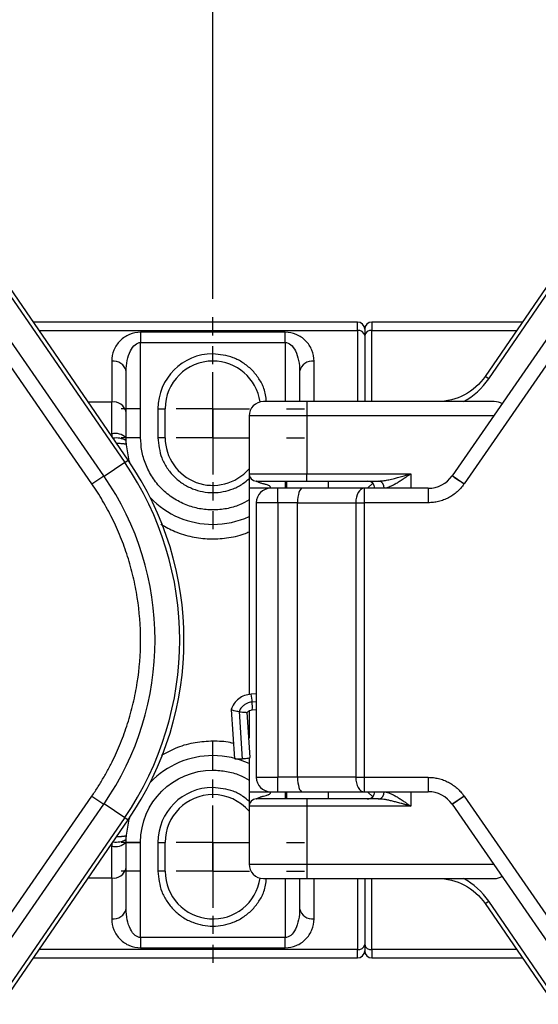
# Model space of a CAD drawing. Header units: millimetres. Extents: x 25 to 1092, y 25 to 838.
# Tile 7 of 60: x 171 to 219, y 283 to 374. Entities that reach past the tile are written whole.
import ezdxf

# ---------------------------------------------------------------- set-up
doc = ezdxf.new("R2010")
doc.units = ezdxf.units.MM
doc.header["$LTSCALE"] = 4
doc.linetypes.add('SLD-Center', pattern=[19.05, 15.24, -1.27, 1.27, -1.27])
doc.linetypes.add('SLD-Solid', pattern=[0])
doc.layers.add('CENTER', color=40, linetype='SLD-Center')
doc.layers.add('DIMENSIONS', color=140, linetype='SLD-Solid', lineweight=25)
doc.styles.add('SLDTEXTSTYLE0', font='VERDANA.TTF')
doc.dimstyles.new('SLDDIMSTYLE2', dxfattribs={"dimtxt": 8.632031, "dimasz": 13.208, "dimexe": 0, "dimexo": 0.0625, "dimgap": 2.158008, "dimtad": 0, "dimtih": 1, "dimtoh": 1, "dimlfac": 0.75, "dimrnd": 1e-09, "dimzin": 4, "dimdsep": 46, "dimtxsty": 'SLDTEXTSTYLE0', "dimsah": 1, "dimcen": 0.09, "dimadec": 0, "dimazin": 1, "dimtfac": 1, "dimtofl": 0, "dimtmove": 0, "dimatfit": 3, "dimfxl": 0, "dimfrac": 2, "dimtolj": 1, "dimtzin": 12, "dimarcsym": 0})

# ---------------------------------------------------------------- blocks, each defined once
blk = doc.blocks.new('_D_24')
at = {"layer": 'DIMENSIONS'}
for p, q in [((189.037, 348.323), (189.037, 429.171)), ((265.037, 348.323), (265.037, 429.171)), ((189.037, 416.471), (202.441, 416.471)), ((214.137, 416.471), (211.239, 416.471)), ((211.239, 416.471), (211.239, 402.752)), ((239.788, 416.471), (242.687, 416.471)), ((242.687, 416.471), (242.687, 402.752)), ((265.037, 416.471), (251.484, 416.471)), ((211.239, 402.752), (214.137, 402.752)), ((242.687, 402.752), (239.788, 402.752))]:
    blk.add_line(p, q, dxfattribs=at)
for points in [[(189.037, 416.471), (202.245, 414.439), (202.245, 418.503)], [(265.037, 416.471), (251.829, 418.503), (251.829, 414.439)]]:
    blk.add_solid(points, dxfattribs=at)
at = {"layer": 'DIMENSIONS', "char_height": 8.4667, "attachment_point": 1, "style": 'SLDTEXTSTYLE0'}
for s, insert in [('57.0', (214.137, 429.157)), ('2.24', (214.137, 413.506))]:
    blk.add_mtext(s, dxfattribs=dict(at, insert=insert))
blk = doc.blocks.new('_D_25')
at = {"layer": 'DIMENSIONS'}
for p, q in [((116.371, 335.923), (116.371, 466.495)), ((391.037, 339.162), (391.037, 466.495)), ((116.371, 453.795), (230.044, 453.795)), ((241.74, 453.795), (238.841, 453.795)), ((238.841, 453.795), (238.841, 440.076)), ((267.39, 453.795), (270.289, 453.795)), ((270.289, 453.795), (270.289, 440.076)), ((391.037, 453.795), (279.087, 453.795)), ((238.841, 440.076), (241.74, 440.076)), ((270.289, 440.076), (267.39, 440.076))]:
    blk.add_line(p, q, dxfattribs=at)
for points in [[(116.371, 453.795), (129.579, 451.763), (129.579, 455.827)], [(391.037, 453.795), (377.829, 455.827), (377.829, 451.763)]]:
    blk.add_solid(points, dxfattribs=at)
at = {"layer": 'DIMENSIONS', "char_height": 8.4667, "attachment_point": 1, "style": 'SLDTEXTSTYLE0'}
for s, insert in [('206.0', (238.149, 466.481)), ('8.11', (241.74, 450.83))]:
    blk.add_mtext(s, dxfattribs=dict(at, insert=insert))
blk = doc.blocks.new('SW_CENTERMARKSYMBOL_23')
at = {"layer": 'CENTER', "color": 0}
for p, q in [((0, 6.773), (0, 8.453)), ((0, 0), (0, 3.387)), ((-6.773, 0), (-8.453, 0)), ((0, 0), (-3.387, 0)), ((0, 0), (0, -3.387)), ((0, 0), (3.387, 0)), ((6.773, 0), (8.453, 0)), ((0, -6.773), (0, -8.453))]:
    blk.add_line(p, q, dxfattribs=at)
blk = doc.blocks.new('SW_CENTERMARKSYMBOL_24')
at = {"layer": 'CENTER', "color": 0}
for p, q in [((0, 6.773), (0, 8.453)), ((0, 0), (0, 3.387)), ((-6.773, 0), (-8.453, 0)), ((0, 0), (-3.387, 0)), ((0, 0), (0, -3.387)), ((0, 0), (3.387, 0)), ((6.773, 0), (8.453, 0)), ((0, -6.773), (0, -8.453))]:
    blk.add_line(p, q, dxfattribs=at)
blk = doc.blocks.new('SW_CENTERMARKSYMBOL_25')
at = {"layer": 'CENTER', "color": 0}
for p, q in [((0, 6.773), (0, 8.453)), ((0, 0), (0, 3.387)), ((-6.773, 0), (-8.453, 0)), ((0, 0), (-3.387, 0)), ((0, 0), (0, -3.387)), ((0, 0), (3.387, 0)), ((6.773, 0), (8.453, 0)), ((0, -6.773), (0, -8.453))]:
    blk.add_line(p, q, dxfattribs=at)
blk = doc.blocks.new('SW_CENTERMARKSYMBOL_26')
at = {"layer": 'CENTER', "color": 0}
for p, q in [((0, 6.773), (0, 8.453)), ((0, 0), (0, 3.387)), ((-6.773, 0), (-8.453, 0)), ((0, 0), (-3.387, 0)), ((0, 0), (0, -3.387)), ((0, 0), (3.387, 0)), ((6.773, 0), (8.453, 0)), ((0, -6.773), (0, -8.453))]:
    blk.add_line(p, q, dxfattribs=at)

msp = doc.modelspace()

# ---------------------------------------------------------------- linework, layer by layer
for p, q in [((178.977, 332.002), (166.23, 350.45)), ((181.226, 333.437), (169.96, 349.86)), ((223.845, 350.45), (211.098, 332.002)), ((220.115, 349.86), (214.146, 341.16)), ((177.88, 331.244), (165.133, 349.692)), ((169.638, 349.639), (180.904, 333.216)), ((224.942, 349.692), (212.195, 331.244)), ((214.468, 340.939), (220.437, 349.639)), ((202.371, 346.177), (172.487, 346.177)), ((202.371, 345.396), (202.371, 346.177)), ((203.704, 346.177), (203.704, 345.396)), ((217.588, 346.177), (203.704, 346.177)), ((173.023, 345.396), (202.371, 345.396)), ((195.704, 345.234), (182.371, 345.234)), ((182.371, 345.234), (182.371, 344.291)), ((195.704, 344.291), (195.704, 345.234)), ((202.371, 345.396), (202.371, 338.843)), ((203.704, 345.396), (217.052, 345.396)), ((203.704, 338.843), (203.704, 345.396)), ((182.371, 335.51), (182.371, 344.291)), ((182.371, 344.291), (195.704, 344.291)), ((195.704, 344.291), (195.704, 338.843)), ((203.037, 344.924), (203.037, 338.843)), ((179.704, 342.567), (179.704, 338.796)), ((189.037, 342.577), (189.037, 343.243)), ((198.371, 338.843), (198.371, 342.567)), ((181.037, 337.853), (181.037, 341.624)), ((197.037, 341.624), (197.037, 338.843)), ((214.468, 340.939), (214.146, 341.16)), ((197.704, 338.843), (197.704, 337.51)), ((214.983, 338.843), (197.704, 338.843)), ((179.704, 338.796), (177.55, 338.796)), ((179.704, 335.867), (179.704, 338.796)), ((183.971, 338.177), (183.971, 335.51)), ((183.971, 338.177), (184.637, 338.177)), ((184.637, 335.51), (184.637, 338.177)), ((181.037, 337.386), (181.037, 337.853)), ((197.704, 337.51), (192.371, 337.51)), ((192.371, 337.51), (192.371, 332.177)), ((197.704, 337.51), (197.704, 332.177)), ((214.904, 337.51), (197.704, 337.51)), ((179.704, 335.867), (179.707, 335.651)), ((182.371, 335.51), (181.037, 335.51)), ((184.637, 335.51), (183.971, 335.51)), ((180.904, 333.216), (181.226, 333.437)), ((180.904, 333.216), (179.027, 331.928)), ((177.88, 331.244), (178.977, 332.002)), ((192.371, 332.177), (197.704, 332.177)), ((197.704, 332.177), (207.304, 332.177)), ((197.704, 331.51), (197.704, 332.177)), ((207.304, 332.177), (207.304, 330.843)), ((212.191, 331.237), (211.093, 331.995)), ((194.371, 330.843), (192.371, 330.843)), ((192.371, 330.843), (192.371, 311.814)), ((195.037, 329.51), (195.037, 330.843)), ((197.266, 330.843), (195.037, 330.843)), ((195.704, 331.51), (195.704, 330.843)), ((195.836, 331.51), (195.836, 330.843)), ((202.979, 330.843), (197.266, 330.843)), ((197.704, 331.51), (204.323, 331.51)), ((199.704, 330.843), (199.704, 331.51)), ((202.979, 330.843), (202.979, 329.51)), ((208.899, 330.843), (202.979, 330.843)), ((203.304, 330.843), (203.775, 331.315)), ((208.899, 330.843), (208.899, 329.51)), ((195.037, 329.51), (193.037, 329.51)), ((193.037, 329.51), (193.037, 304.177)), ((196.846, 329.51), (195.037, 329.51)), ((195.037, 329.51), (195.037, 304.177)), ((196.846, 304.177), (196.846, 329.51)), ((196.846, 329.51), (202.214, 329.51)), ((202.214, 329.51), (202.979, 329.51)), ((202.214, 329.51), (202.214, 304.177)), ((202.979, 329.51), (202.979, 304.177)), ((208.899, 329.51), (202.979, 329.51)), ((193.037, 311.89), (192.552, 311.854)), ((193.037, 311.151), (192.652, 311.123)), ((190.725, 310.433), (191.026, 305.892)), ((191.448, 310.249), (191.739, 305.865)), ((192.49, 305.99), (192.212, 310.184)), ((192.371, 310.295), (192.371, 307.786)), ((192.659, 310.391), (193.037, 310.419)), ((189.037, 306.177), (189.037, 307.51)), ((189.037, 304.843), (189.037, 306.177)), ((192.371, 305.942), (192.371, 302.843)), ((193.037, 304.177), (195.037, 304.177)), ((195.037, 302.843), (195.037, 304.177)), ((196.846, 304.177), (195.037, 304.177)), ((202.214, 304.177), (196.846, 304.177)), ((202.214, 304.177), (202.979, 304.177)), ((202.979, 304.177), (208.899, 304.177)), ((202.979, 304.177), (202.979, 302.843)), ((208.899, 304.177), (208.899, 302.843)), ((189.037, 302.577), (189.037, 303.243)), ((192.371, 302.843), (194.371, 302.843)), ((195.037, 302.843), (197.266, 302.843)), ((195.704, 302.843), (195.704, 302.177)), ((195.836, 302.843), (195.836, 302.177)), ((197.266, 302.843), (202.979, 302.843)), ((199.704, 302.177), (199.704, 302.843)), ((202.979, 302.843), (208.899, 302.843)), ((203.304, 302.843), (203.775, 302.372)), ((207.304, 302.843), (207.304, 301.51)), ((165.133, 283.994), (177.88, 302.443)), ((166.23, 283.236), (178.977, 301.685)), ((177.88, 302.443), (178.977, 301.685)), ((179.027, 301.758), (180.904, 300.471)), ((197.704, 302.177), (197.704, 301.51)), ((204.323, 302.177), (197.704, 302.177)), ((211.093, 301.692), (212.191, 302.449)), ((212.195, 302.443), (211.098, 301.685)), ((211.098, 301.685), (223.845, 283.236)), ((212.195, 302.443), (224.942, 283.994)), ((197.704, 301.51), (192.371, 301.51)), ((192.371, 301.51), (192.371, 296.177)), ((197.704, 301.51), (197.704, 296.177)), ((207.304, 301.51), (197.704, 301.51)), ((180.904, 300.471), (169.638, 284.047)), ((169.96, 283.826), (181.226, 300.25)), ((180.904, 300.471), (181.226, 300.25)), ((179.707, 298.035), (179.704, 297.82)), ((181.037, 298.177), (182.371, 298.177)), ((182.371, 289.396), (182.371, 298.177)), ((183.971, 298.177), (183.971, 295.51)), ((183.971, 298.177), (184.637, 298.177)), ((184.637, 295.51), (184.637, 298.177)), ((179.704, 294.891), (179.704, 297.82)), ((181.037, 295.833), (181.037, 296.3)), ((192.371, 296.177), (197.704, 296.177)), ((197.704, 296.177), (197.704, 294.843)), ((197.704, 296.177), (214.904, 296.177)), ((181.037, 292.062), (181.037, 295.833)), ((184.637, 295.51), (183.971, 295.51)), ((177.55, 294.891), (179.704, 294.891)), ((179.704, 294.891), (179.704, 291.119)), ((195.704, 294.843), (195.704, 289.396)), ((197.037, 294.843), (197.037, 292.062)), ((197.704, 294.843), (214.983, 294.843)), ((198.371, 291.119), (198.371, 294.843)), ((202.371, 294.843), (202.371, 288.291)), ((203.037, 294.843), (203.037, 288.762)), ((203.704, 288.291), (203.704, 294.843)), ((214.146, 292.527), (214.468, 292.748)), ((214.146, 292.527), (220.115, 283.826)), ((220.437, 284.047), (214.468, 292.748)), ((182.371, 289.396), (182.371, 288.453)), ((195.704, 289.396), (182.371, 289.396)), ((195.704, 288.453), (195.704, 289.396)), ((202.371, 288.291), (173.023, 288.291)), ((182.371, 288.453), (195.704, 288.453)), ((202.371, 287.51), (202.371, 288.291)), ((203.704, 288.291), (203.704, 287.51)), ((217.052, 288.291), (203.704, 288.291)), ((172.487, 287.51), (202.371, 287.51)), ((203.704, 287.51), (217.588, 287.51))]:
    msp.add_line(p, q)
at = {"flags": 128}
for points in [[(181.371, 333.224), (181.326, 333.381), (181.065, 334.843)], [(211.098, 332.002), (211.097, 332.001), (211.097, 332), (211.096, 331.999), (211.096, 331.998), (211.095, 331.997), (211.094, 331.997), (211.094, 331.996), (211.093, 331.995)], [(211.098, 332.002), (211.119, 331.987), (211.182, 331.944), (211.283, 331.874), (211.419, 331.78), (211.586, 331.665), (211.775, 331.534), (211.981, 331.392), (212.195, 331.244)], [(202.979, 330.843), (202.83, 330.818), (202.686, 330.742), (202.554, 330.619), (202.438, 330.453), (202.343, 330.251), (202.272, 330.02), (202.229, 329.77), (202.214, 329.51)], [(212.191, 331.237), (212.191, 331.238), (212.192, 331.239), (212.192, 331.24), (212.193, 331.24), (212.193, 331.241), (212.194, 331.242), (212.194, 331.243), (212.195, 331.244)], [(202.214, 304.177), (202.229, 303.917), (202.272, 303.666), (202.343, 303.436), (202.438, 303.234), (202.554, 303.068), (202.686, 302.945), (202.83, 302.869), (202.979, 302.843)], [(211.093, 301.692), (211.094, 301.691), (211.094, 301.69), (211.095, 301.689), (211.096, 301.688), (211.096, 301.687), (211.097, 301.687), (211.097, 301.686), (211.098, 301.685)], [(212.195, 302.443), (212.194, 302.444), (212.194, 302.444), (212.193, 302.445), (212.193, 302.446), (212.192, 302.447), (212.192, 302.448), (212.191, 302.449), (212.191, 302.449)], [(181.065, 298.843), (181.326, 300.306), (181.371, 300.463)]]:
    msp.add_lwpolyline(points, dxfattribs=at)
for centre, radius, start, end in [((202.371, 345.51), 0.667, 0, 90), ((203.704, 345.51), 0.667, 90, 180), ((202.454, 344.806), 0.595, 11.42175, 98.04947), ((203.621, 344.806), 0.595, 81.95053, 168.57825), ((179.871, 341.389), 1.19, 11.42175, 98.04947), ((189.037, 338.177), 4.4, 90, 180), ((189.037, 338.177), 4.4, 8.22753, 90), ((198.204, 341.389), 1.19, 81.95053, 168.57825), ((193.704, 337.51), 1.333, 90, 180), ((179.871, 337.617), 1.19, 11.42175, 98.04947), ((180.013, 334.354), 1.544, 48.45819, 101.56129), ((180.138, 333.763), 1.721, 58.30266, 99.9848), ((189.037, 335.51), 4.4, 180, 319.25095), ((157.037, 316.843), 29.333, 325.54991, 34.45009), ((157.037, 316.843), 28.943, 325.54991, 34.45009), ((157.037, 316.843), 26.667, 325.35851, 34.64149), ((193.037, 332.177), 0.667, 180, 270), ((208.899, 333.51), 2.667, 270, 325.37646), ((194.371, 329.51), 1.333, 90, 180), ((203.304, 330.843), 0.667, 0, 90), ((204.223, 330.917), 0.601, 352.91865, 80.4798), ((189.037, 335.51), 8, 223.90745, 270), ((189.037, 335.51), 8, 270, 294.62432), ((190.173, 311.154), 2.48, 359.26888, 16.38936), ((189.776, 310.731), 2.903, 353.27518, 7.74896), ((189.037, 298.177), 8, 90, 136.09255), ((189.037, 298.177), 8, 65.37568, 90), ((194.371, 304.177), 1.333, 180, 270), ((189.037, 298.177), 4.4, 90, 180), ((189.037, 298.177), 4.4, 40.74905, 90), ((203.304, 302.843), 0.667, 270, 0), ((204.223, 302.769), 0.601, 279.5202, 7.08135), ((208.899, 300.177), 2.667, 34.62354, 90), ((193.037, 301.51), 0.667, 90, 180), ((180.013, 299.332), 1.544, 258.43871, 311.54181), ((180.138, 299.924), 1.721, 260.0152, 301.69734), ((193.704, 296.177), 1.333, 180, 270), ((179.871, 296.069), 1.19, 261.95053, 348.57825), ((189.037, 295.51), 4.4, 180, 351.77247), ((179.871, 292.298), 1.19, 261.95053, 348.57825), ((198.204, 292.298), 1.19, 191.42175, 278.04947), ((202.454, 288.88), 0.595, 261.95053, 348.57825), ((202.371, 288.177), 0.667, 270, 0), ((203.621, 288.88), 0.595, 191.42175, 278.04947), ((203.704, 288.177), 0.667, 180, 270)]:
    msp.add_arc(centre, radius, start, end)
for centre, major_axis, ratio, start_param, end_param in [((214.068, 337.51), (1.79, 0.943), 0.526682, 0.238134, 0.785398), ((197.266, 329.51), (0, 1.333), 0.315299, 0, 1.570796), ((197.266, 304.177), (0, 1.333), 0.315299, 1.570796, 3.141593), ((214.068, 296.177), (1.79, -0.943), 0.526682, 5.497787, 6.045051)]:
    msp.add_ellipse(centre, major_axis=major_axis, ratio=ratio, start_param=start_param, end_param=end_param)
for points, knots in [([(182.371, 345.234), (182.022, 345.234), (181.673, 345.164), (181.028, 344.897), (180.732, 344.7), (180.238, 344.206), (180.041, 343.91), (179.773, 343.265), (179.704, 342.916), (179.704, 342.567)], [0, 0, 0, 0, 0.25, 0.25, 0.5, 0.5, 0.75, 0.75, 1, 1, 1, 1]), ([(198.371, 342.567), (198.371, 342.916), (198.301, 343.265), (198.034, 343.91), (197.836, 344.206), (197.343, 344.7), (197.047, 344.897), (196.402, 345.164), (196.053, 345.234), (195.704, 345.234)], [0, 0, 0, 0, 0.25, 0.25, 0.5, 0.5, 0.75, 0.75, 1, 1, 1, 1]), ([(203.037, 345.51), (203.037, 345.509), (203.037, 345.506), (203.037, 345.488), (203.037, 345.457), (203.037, 345.414), (203.037, 345.348), (203.037, 345.247), (203.037, 345.103), (203.037, 344.984), (203.037, 344.924)], [0, 0, 0, 0, 0.100573, 0.200247, 0.299644, 0.399391, 0.500109, 0.667123, 0.832785, 1, 1, 1, 1]), ([(181.037, 341.624), (181.037, 341.973), (181.072, 342.322), (181.206, 342.967), (181.304, 343.263), (181.551, 343.757), (181.699, 343.954), (182.022, 344.222), (182.196, 344.291), (182.371, 344.291)], [0, 0, 0, 0, 0.25, 0.25, 0.5, 0.5, 0.75, 0.75, 1, 1, 1, 1]), ([(195.704, 344.291), (195.879, 344.291), (196.053, 344.222), (196.376, 343.954), (196.523, 343.757), (196.77, 343.263), (196.869, 342.967), (197.003, 342.322), (197.037, 341.973), (197.037, 341.624)], [0, 0, 0, 0, 0.25, 0.25, 0.5, 0.5, 0.75, 0.75, 1, 1, 1, 1]), ([(193.977, 338.843), (193.928, 339.251), (193.84, 340.001), (193.297, 340.973), (192.648, 341.786), (191.835, 342.44), (190.655, 343.072), (189.675, 343.176), (189.037, 343.243)], [0, 0, 0, 0, 0.168263, 0.309234, 0.453196, 0.597158, 0.738128, 1, 1, 1, 1]), ([(214.146, 341.16), (213.659, 340.449), (212.996, 339.859), (211.471, 339.056), (210.611, 338.843), (209.748, 338.843)], [0, 0, 0, 0, 0.5, 0.5, 1, 1, 1, 1]), ([(192.371, 329.767), (192.083, 329.604), (191.429, 329.235), (190.292, 328.925), (189.038, 328.803), (187.78, 328.921), (186.54, 329.283), (185.356, 329.896), (184.29, 330.762), (183.423, 331.828), (182.808, 333.023), (182.437, 334.266), (182.392, 335.103), (182.371, 335.51)], [0, 0, 0, 0, 0.070968, 0.160857, 0.250797, 0.340686, 0.430625, 0.526993, 0.625406, 0.723819, 0.820186, 0.912708, 1, 1, 1, 1]), ([(183.971, 335.51), (184.038, 334.873), (184.143, 333.892), (184.774, 332.712), (185.428, 331.902), (186.24, 331.244), (187.419, 330.632), (189.039, 330.318), (190.649, 330.639), (191.75, 331.182), (192.189, 331.566), (192.371, 331.725)], [0, 0, 0, 0, 0.164069, 0.252391, 0.342587, 0.432782, 0.521104, 0.685173, 0.849243, 0.937564, 1, 1, 1, 1]), ([(181.065, 334.843), (181.063, 334.849), (181.06, 334.861), (181.041, 334.877), (181.014, 334.89), (180.982, 334.902), (180.946, 334.912), (180.907, 334.921), (180.869, 334.928), (180.832, 334.934), (180.765, 334.943), (180.655, 334.953), (180.488, 334.961), (180.305, 334.963), (180.174, 334.959), (180.109, 334.958)], [0, 0, 0, 0, 0.076679, 0.148099, 0.214259, 0.27516, 0.3308, 0.38118, 0.426297, 0.466152, 0.500743, 0.630038, 0.756311, 0.879613, 1, 1, 1, 1]), ([(192.371, 332.177), (192.371, 332.177), (192.371, 332.143), (192.371, 332.094), (192.371, 332.077), (192.371, 332.01), (192.371, 331.961), (192.371, 331.672), (192.371, 331.459), (192.371, 330.843)], [0, 0, 0, 0, 0.25, 0.25, 0.5, 0.5, 0.75, 0.75, 1, 1, 1, 1]), ([(204.323, 331.51), (204.373, 331.511), (204.479, 331.513), (204.65, 331.529), (204.841, 331.554), (205.051, 331.59), (205.279, 331.636), (205.527, 331.692), (205.826, 331.765), (206.21, 331.865), (206.715, 332.006), (207.094, 332.116), (207.304, 332.177)], [0, 0, 0, 0, 0.054215, 0.114078, 0.17967, 0.251053, 0.328274, 0.411371, 0.500375, 0.626011, 0.79255, 1, 1, 1, 1]), ([(207.304, 332.177), (207.236, 332.13), (207.11, 332.042), (206.935, 331.922), (206.787, 331.821), (206.583, 331.683), (206.33, 331.515), (206.005, 331.312), (205.698, 331.136), (205.417, 330.997), (205.184, 330.908), (204.99, 330.854), (204.875, 330.847), (204.82, 330.843)], [0, 0, 0, 0, 0.07851, 0.146359, 0.203547, 0.250075, 0.383331, 0.499119, 0.631473, 0.748825, 0.839388, 0.922754, 1, 1, 1, 1]), ([(177.88, 302.443), (177.978, 302.588), (178.176, 302.877), (178.46, 303.318), (178.736, 303.765), (179.002, 304.217), (179.259, 304.675), (179.506, 305.138), (179.952, 306.015), (180.544, 307.333), (181.196, 309.137), (181.714, 311.001), (182.217, 313.564), (182.473, 316.843), (182.217, 320.122), (181.714, 322.686), (181.196, 324.549), (180.544, 326.353), (179.898, 327.791), (179.325, 328.898), (178.873, 329.698), (178.394, 330.482), (178.051, 330.99), (177.88, 331.244)], [0, 0, 0, 0, 0.017161, 0.034305, 0.051439, 0.06857, 0.085705, 0.102853, 0.120019, 0.182108, 0.244219, 0.307793, 0.37139, 0.500002, 0.628614, 0.692188, 0.755785, 0.817874, 0.879985, 0.910004, 0.939987, 0.969972, 1, 1, 1, 1]), ([(194.371, 330.843), (194.37, 330.865), (194.368, 330.908), (194.348, 330.966), (194.311, 331.02), (194.248, 331.068), (194.126, 331.127), (193.981, 331.17), (193.827, 331.212), (193.696, 331.245), (193.561, 331.281), (193.436, 331.321), (193.33, 331.359), (193.227, 331.402), (193.127, 331.451), (193.05, 331.5), (193.042, 331.507), (193.037, 331.51)], [0, 0, 0, 0, 0.0361921, 0.0690493, 0.1005786, 0.1442582, 0.2005328, 0.3253432, 0.3952853, 0.4661083, 0.5496078, 0.6299456, 0.6911291, 0.7459234, 0.83607, 0.9179937, 1, 1, 1, 1]), ([(195.037, 330.843), (194.861, 330.843), (194.691, 330.843), (194.441, 330.843), (194.371, 330.843), (194.371, 330.843)], [0, 0, 0, 0, 0.5, 0.5, 1, 1, 1, 1]), ([(212.191, 331.237), (212.144, 331.173), (212.052, 331.044), (211.899, 330.861), (211.736, 330.687), (211.502, 330.466), (211.183, 330.213), (210.762, 329.959), (210.314, 329.758), (209.849, 329.615), (209.375, 329.526), (209.058, 329.515), (208.899, 329.51)], [0, 0, 0, 0, 0.061672, 0.123147, 0.184645, 0.246383, 0.37313, 0.500054, 0.6268, 0.753725, 0.876818, 1, 1, 1, 1]), ([(184.248, 327.526), (184.667, 327.289), (185.573, 326.776), (187.094, 326.338), (188.709, 326.132), (190.33, 326.232), (191.573, 326.464), (192.226, 326.761), (192.371, 326.827)], [0, 0, 0, 0, 0.170288, 0.368458, 0.557023, 0.745588, 0.943758, 1, 1, 1, 1]), ([(192.552, 311.854), (192.348, 311.822), (191.942, 311.758), (191.405, 311.439), (190.967, 310.997), (190.806, 310.622), (190.726, 310.435)], [0, 0, 0, 0, 0.250973, 0.501381, 0.75201, 1, 1, 1, 1]), ([(192.652, 311.123), (192.559, 311.11), (192.37, 311.085), (192.086, 310.968), (191.835, 310.801), (191.597, 310.55), (191.497, 310.349), (191.448, 310.249)], [0, 0, 0, 0, 0.183129, 0.368542, 0.5631, 0.782825, 1, 1, 1, 1]), ([(190.726, 310.435), (190.726, 310.435), (190.71, 310.431), (190.751, 310.41), (190.848, 310.376), (191.014, 310.334), (191.22, 310.29), (191.378, 310.262), (191.448, 310.249)], [0, 0, 0, 0, 0.003494, 0.21046, 0.407578, 0.58761, 0.817299, 1, 1, 1, 1]), ([(191.448, 310.249), (191.518, 310.238), (191.677, 310.212), (191.89, 310.185), (192.062, 310.17), (192.179, 310.167), (192.198, 310.177), (192.208, 310.181)], [0, 0, 0, 0, 0.185656, 0.4197, 0.603353, 0.804263, 1, 1, 1, 1]), ([(192.21, 310.18), (192.278, 310.239), (192.408, 310.352), (192.578, 310.379), (192.659, 310.391)], [0, 0, 0, 0, 0.522134, 1, 1, 1, 1]), ([(189.037, 307.51), (188.495, 307.481), (187.381, 307.422), (185.751, 306.981), (184.755, 306.448), (184.264, 306.185)], [0, 0, 0, 0, 0.324863, 0.667109, 1, 1, 1, 1]), ([(190.933, 307.294), (190.832, 307.322), (190.218, 307.494), (189.575, 307.503), (189.037, 307.51)], [0, 0, 0, 0, 0.164259, 1, 1, 1, 1]), ([(191.739, 305.865), (191.657, 305.861), (191.493, 305.852), (191.276, 305.851), (191.118, 305.86), (191.032, 305.875), (191.036, 305.888), (191.037, 305.893)], [0, 0, 0, 0, 0.219542, 0.439083, 0.658625, 0.878167, 1, 1, 1, 1]), ([(192.48, 305.989), (192.482, 305.985), (192.491, 305.974), (192.417, 305.949), (192.269, 305.919), (192.06, 305.891), (191.872, 305.874), (191.765, 305.867), (191.739, 305.865)], [0, 0, 0, 0, 0.09353, 0.303683, 0.513837, 0.72399, 0.934143, 1, 1, 1, 1]), ([(189.037, 304.843), (189.455, 304.82), (190.292, 304.772), (191.429, 304.45), (192.083, 304.082), (192.371, 303.92)], [0, 0, 0, 0, 0.358465, 0.71703, 1, 1, 1, 1]), ([(208.899, 304.177), (208.978, 304.175), (209.137, 304.173), (209.374, 304.151), (209.609, 304.115), (209.925, 304.049), (210.314, 303.929), (210.762, 303.727), (211.183, 303.473), (211.564, 303.172), (211.907, 302.832), (212.096, 302.577), (212.191, 302.449)], [0, 0, 0, 0, 0.061672, 0.123147, 0.184645, 0.246383, 0.37313, 0.500054, 0.6268, 0.753725, 0.876818, 1, 1, 1, 1]), ([(192.371, 301.962), (192.189, 302.12), (191.75, 302.502), (190.649, 303.065), (189.672, 303.173), (189.037, 303.243)], [0, 0, 0, 0, 0.198318, 0.478858, 1, 1, 1, 1]), ([(192.371, 302.843), (192.371, 302.227), (192.371, 302.015), (192.371, 301.725), (192.371, 301.677), (192.371, 301.61), (192.371, 301.593), (192.371, 301.544), (192.371, 301.51), (192.371, 301.51)], [0, 0, 0, 0, 0.25, 0.25, 0.5, 0.5, 0.75, 0.75, 1, 1, 1, 1]), ([(193.037, 302.177), (193.038, 302.177), (193.04, 302.179), (193.058, 302.19), (193.086, 302.207), (193.125, 302.229), (193.175, 302.254), (193.237, 302.283), (193.309, 302.314), (193.392, 302.346), (193.486, 302.379), (193.591, 302.412), (193.744, 302.454), (193.914, 302.5), (194.066, 302.547), (194.173, 302.581), (194.252, 302.623), (194.32, 302.684), (194.364, 302.759), (194.368, 302.815), (194.371, 302.843)], [0, 0, 0, 0, 0.038908, 0.077215, 0.115938, 0.156059, 0.198466, 0.243912, 0.293011, 0.346249, 0.404011, 0.466596, 0.534238, 0.671945, 0.760787, 0.80078, 0.858701, 0.908446, 0.953889, 1, 1, 1, 1]), ([(204.82, 302.843), (204.852, 302.842), (204.918, 302.84), (205.025, 302.821), (205.141, 302.791), (205.265, 302.748), (205.446, 302.675), (205.698, 302.551), (206.005, 302.375), (206.33, 302.171), (206.632, 301.972), (206.962, 301.746), (207.178, 301.597), (207.304, 301.51)], [0, 0, 0, 0, 0.045704, 0.093434, 0.143458, 0.196009, 0.251286, 0.368611, 0.500978, 0.61674, 0.750009, 0.853684, 1, 1, 1, 1]), ([(207.304, 301.51), (207.194, 301.542), (206.983, 301.603), (206.684, 301.689), (206.416, 301.764), (206.179, 301.829), (205.973, 301.883), (205.723, 301.947), (205.431, 302.018), (205.1, 302.089), (204.806, 302.139), (204.55, 302.17), (204.395, 302.175), (204.323, 302.177)], [0, 0, 0, 0, 0.108851, 0.207474, 0.295867, 0.374034, 0.441975, 0.499695, 0.622629, 0.734011, 0.833936, 0.922536, 1, 1, 1, 1]), ([(180.109, 298.729), (180.153, 298.728), (180.24, 298.725), (180.365, 298.724), (180.485, 298.726), (180.599, 298.731), (180.704, 298.737), (180.798, 298.747), (180.887, 298.761), (180.972, 298.78), (181.046, 298.807), (181.059, 298.831), (181.065, 298.843)], [0, 0, 0, 0, 0.079989, 0.161268, 0.243858, 0.327775, 0.413034, 0.499647, 0.584844, 0.696659, 0.835056, 1, 1, 1, 1]), ([(183.971, 295.51), (184.038, 294.873), (184.143, 293.892), (184.774, 292.712), (185.428, 291.902), (186.24, 291.244), (187.42, 290.632), (189.037, 290.321), (190.655, 290.632), (191.835, 291.244), (192.648, 291.901), (193.297, 292.713), (193.84, 293.685), (193.928, 294.435), (193.977, 294.843)], [0, 0, 0, 0, 0.125082, 0.192415, 0.261178, 0.32994, 0.397274, 0.522356, 0.647437, 0.714771, 0.783534, 0.852296, 0.91963, 1, 1, 1, 1]), ([(209.748, 294.843), (210.611, 294.843), (211.471, 294.63), (212.996, 293.827), (213.659, 293.238), (214.146, 292.527)], [0, 0, 0, 0, 0.5, 0.5, 1, 1, 1, 1]), ([(182.371, 289.396), (182.196, 289.396), (182.022, 289.465), (181.699, 289.732), (181.551, 289.93), (181.304, 290.423), (181.206, 290.719), (181.072, 291.364), (181.037, 291.713), (181.037, 292.062)], [0, 0, 0, 0, 0.25, 0.25, 0.5, 0.5, 0.75, 0.75, 1, 1, 1, 1]), ([(197.037, 292.062), (197.037, 291.713), (197.003, 291.364), (196.869, 290.719), (196.77, 290.423), (196.523, 289.93), (196.376, 289.732), (196.053, 289.465), (195.879, 289.396), (195.704, 289.396)], [0, 0, 0, 0, 0.25, 0.25, 0.5, 0.5, 0.75, 0.75, 1, 1, 1, 1]), ([(179.704, 291.119), (179.704, 290.77), (179.773, 290.421), (180.041, 289.776), (180.238, 289.481), (180.732, 288.987), (181.028, 288.789), (181.673, 288.522), (182.022, 288.453), (182.371, 288.453)], [0, 0, 0, 0, 0.25, 0.25, 0.5, 0.5, 0.75, 0.75, 1, 1, 1, 1]), ([(195.704, 288.453), (196.053, 288.453), (196.402, 288.522), (197.047, 288.789), (197.343, 288.987), (197.836, 289.481), (198.034, 289.776), (198.301, 290.421), (198.371, 290.77), (198.371, 291.119)], [0, 0, 0, 0, 0.25, 0.25, 0.5, 0.5, 0.75, 0.75, 1, 1, 1, 1]), ([(203.037, 288.762), (203.037, 288.726), (203.037, 288.653), (203.037, 288.557), (203.037, 288.47), (203.037, 288.393), (203.037, 288.312), (203.037, 288.239), (203.037, 288.186), (203.037, 288.18), (203.037, 288.177)], [0, 0, 0, 0, 0.100573, 0.200247, 0.299644, 0.399391, 0.500109, 0.667123, 0.832785, 1, 1, 1, 1])]:
    msp.add_open_spline(points, degree=3, knots=knots)
for points in [[(203.037, 345.51), (203.037, 345.51), (203.037, 345.299), (203.037, 344.924)], [(189.037, 343.243), (186.241, 343.243), (183.971, 340.973), (183.971, 338.177)], [(212.137, 338.843), (213.066, 339.344), (213.872, 340.069), (214.468, 340.939)], [(197.704, 338.843), (195.496, 338.843), (193.704, 338.843), (193.704, 338.843)], [(181.037, 335.51), (181.037, 336.396), (181.037, 337.203), (181.037, 337.853)], [(181.042, 335.228), (181.039, 335.322), (181.037, 335.417), (181.037, 335.51)], [(181.065, 334.843), (181.055, 334.97), (181.047, 335.098), (181.042, 335.228)], [(193.037, 331.51), (193.037, 331.51), (195.128, 331.51), (197.704, 331.51)], [(182.371, 298.177), (182.371, 301.856), (185.358, 304.843), (189.037, 304.843)], [(189.037, 303.243), (186.241, 303.243), (183.971, 300.973), (183.971, 298.177)], [(194.371, 302.843), (194.371, 302.843), (194.669, 302.843), (195.037, 302.843)], [(197.704, 302.177), (195.128, 302.177), (193.037, 302.177), (193.037, 302.177)], [(181.037, 298.177), (181.037, 298.27), (181.039, 298.364), (181.042, 298.459)], [(181.037, 295.833), (181.037, 296.484), (181.037, 297.291), (181.037, 298.177)], [(181.042, 298.459), (181.047, 298.589), (181.055, 298.717), (181.065, 298.843)], [(193.704, 294.843), (193.704, 294.843), (195.496, 294.843), (197.704, 294.843)], [(214.468, 292.748), (213.872, 293.618), (213.066, 294.342), (212.137, 294.843)], [(203.037, 288.762), (203.037, 288.387), (203.037, 288.177), (203.037, 288.177)]]:
    msp.add_open_spline(points, degree=3)

# ---------------------------------------------------------------- block references
at = {"layer": 'CENTER'}
for name, p in [('SW_CENTERMARKSYMBOL_23', (189.037, 338.177)), ('SW_CENTERMARKSYMBOL_24', (189.037, 335.51)), ('SW_CENTERMARKSYMBOL_25', (189.037, 298.177)), ('SW_CENTERMARKSYMBOL_26', (189.037, 295.51))]:
    msp.add_blockref(name, p, dxfattribs=at)

# ---------------------------------------------------------------- dimensions: what is measured, and where the dimension line sits
at = {"layer": 'DIMENSIONS'}
for base, p1, p2, picture, middle in [((116.371, 453.795), (391.037, 334.082), (116.371, 330.843), '_D_25', (254.565, 453.795)), ((189.037, 416.471), (265.037, 343.243), (189.037, 343.243), '_D_24', (226.963, 416.471))]:
    dim = msp.add_linear_dim(base=base, p1=p1, p2=p2, angle=0, dimstyle='SLDDIMSTYLE2', dxfattribs=at)
    dim.commit()
    dim.dimension.update_dxf_attribs({"geometry": picture, "text_midpoint": middle, "dimtype": 160})

doc.saveas('drawing.dxf')
